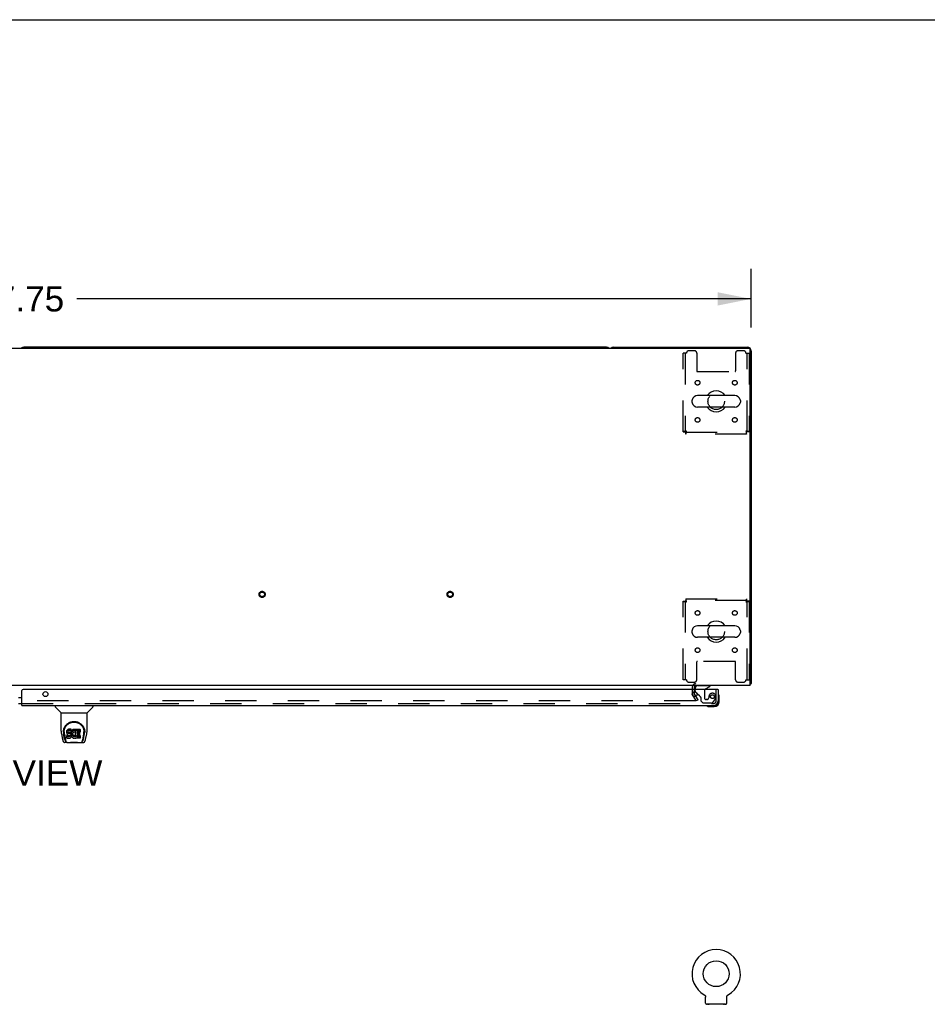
# Model space of a CAD drawing. Header units: inches. Extents: x 0 to 303, y 0 to 196.
# Tile 93 of 100: x 103 to 152, y 144 to 196. Entities that reach past the tile are written whole.
import ezdxf

# ---------------------------------------------------------------- set-up
doc = ezdxf.new("R2010")
doc.units = ezdxf.units.IN
doc.header["$LTSCALE"] = 16.67597
doc.header["$MEASUREMENT"] = 0
doc.linetypes.add('HIDDEN', pattern=[0.2, 0.1, -0.1])
doc.layers.get('0').update_dxf_attribs({"linetype": 'CONTINUOUS'})
for name, color, linetype in [('DEFAULT_2', 8, 'HIDDEN'), ('DIMENSIONS', 7, 'CONTINUOUS'), ('MASTER_DOOR_ASSEMBLY', 7, 'CONTINUOUS'), ('SLAVE_DOOR_ASSEMBLY', 7, 'CONTINUOUS')]:
    doc.layers.add(name, color=color, linetype=linetype)
doc.styles.get("Standard").update_dxf_attribs({"font": 'arial.ttf'})
doc.dimstyles.new('DIMSTYLE_1', dxfattribs={"dimtxt": 1.337645, "dimasz": 1.783526, "dimexe": 0.09, "dimexo": 0.07, "dimgap": 0.0375, "dimtad": 0, "dimtih": 1, "dimtoh": 1, "dimzin": 4, "dimdsep": 46, "dimtxsty": 'Standard', "dimblk": '_FILLED', "dimblk1": '_FILLED', "dimblk2": '_FILLED', "dimcen": 0.09, "dimadec": 3, "dimazin": 1, "dimtfac": 1, "dimtdec": 3, "dimtofl": 0, "dimtmove": 0, "dimatfit": 3, "dimldrblk": '_FILLED', "dimfxl": 0, "dimtolj": 1, "dimtzin": 4, "dimarcsym": 0})

# ---------------------------------------------------------------- blocks, each defined once
blk = doc.blocks.new('_FILLED')
at = {"color": 0, "linetype": 'ByBlock'}
blk.add_solid([(0, 0), (-1, 0.2), (-1, -0.2)], dxfattribs=at)
blk = doc.blocks.new('*D1')
at = {"layer": 'DIMENSIONS', "color": 2, "linetype": 'Continuous'}
for p, q in [((64.474, 179.819), (64.474, 182.939)), ((142.224, 179.819), (142.224, 182.939)), ((64.474, 181.334), (100.343, 181.334)), ((142.224, 181.334), (106.355, 181.334))]:
    blk.add_line(p, q, dxfattribs=at)
at = {"layer": 'DIMENSIONS', "color": 2, "linetype": 'Continuous', "xscale": 1.7835262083, "yscale": 1.7835262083, "zscale": 1.7835262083, "rotation": 180}
blk.add_blockref('_FILLED', (64.474, 181.334), dxfattribs=at)
at = {"layer": 'DIMENSIONS', "color": 2, "linetype": 'Continuous', "xscale": 1.7835262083, "yscale": 1.7835262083, "zscale": 1.7835262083}
blk.add_blockref('_FILLED', (142.224, 181.334), dxfattribs=at)
at = {"layer": 'DIMENSIONS', "color": 2, "linetype": 'Continuous', "insert": (103.349, 182.002), "char_height": 1.3376, "width": 4.6743, "attachment_point": 2, "line_spacing_factor": 0.9}
blk.add_mtext('77.75', dxfattribs=at)

msp = doc.modelspace()

# ---------------------------------------------------------------- linework, layer by layer
at = {"color": 7, "linetype": 'Continuous'}
for p, q in [((0, 196.188), (303.199, 196.188)), ((134.535, 178.759), (103.538, 178.759)), ((141.357, 176.19), (139.382, 176.19)), ((139.082, 175.928), (139.082, 175.841)), ((141.357, 175.578), (139.382, 175.578)), ((141.657, 175.928), (141.657, 175.841)), ((139.082, 163.678), (139.082, 163.591)), ((141.357, 163.94), (139.382, 163.94)), ((141.657, 163.678), (141.657, 163.591)), ((141.357, 163.328), (139.382, 163.328)), ((142.172, 160.863), (142.224, 160.863)), ((142.183, 160.831), (142.172, 160.84)), ((139.734, 144.312), (139.734, 144.312)), ((139.734, 144.312), (139.739, 144.309)), ((139.736, 144.311), (139.737, 144.31)), ((139.739, 144.309), (139.743, 144.307)), ((139.743, 144.307), (139.747, 144.304)), ((139.747, 144.304), (139.751, 144.301)), ((139.751, 144.301), (139.755, 144.298)), ((139.755, 144.298), (139.759, 144.294)), ((139.759, 144.294), (139.763, 144.291)), ((139.763, 144.291), (139.766, 144.287)), ((139.766, 144.287), (139.77, 144.284)), ((139.77, 144.284), (139.773, 144.28)), ((139.773, 144.28), (139.776, 144.276)), ((139.776, 144.276), (139.78, 144.272)), ((139.779, 144.272), (139.782, 144.268)), ((139.782, 144.268), (139.785, 144.263)), ((139.785, 144.263), (139.788, 144.259)), ((139.788, 144.259), (139.79, 144.255)), ((139.79, 144.255), (139.793, 144.25)), ((139.793, 144.25), (139.795, 144.245)), ((139.795, 144.246), (139.797, 144.241)), ((139.797, 144.241), (139.799, 144.236)), ((139.799, 144.236), (139.8, 144.231)), ((139.8, 144.231), (139.802, 144.226)), ((139.802, 144.226), (139.803, 144.222)), ((139.803, 144.222), (139.804, 144.217)), ((139.804, 144.217), (139.805, 144.212)), ((139.805, 144.212), (139.806, 144.207)), ((139.807, 143.873), (139.807, 144.187)), ((140.932, 144.191), (140.933, 144.196)), ((140.932, 144.187), (140.932, 144.191)), ((140.932, 143.873), (140.932, 144.187)), ((140.933, 144.202), (140.934, 144.207)), ((140.934, 144.212), (140.935, 144.217)), ((140.934, 144.207), (140.934, 144.212)), ((140.935, 144.217), (140.936, 144.222)), ((140.936, 144.222), (140.938, 144.226)), ((140.938, 144.226), (140.939, 144.231)), ((140.939, 144.231), (140.941, 144.236)), ((140.941, 144.236), (140.943, 144.241)), ((140.945, 144.245), (140.947, 144.25)), ((140.947, 144.25), (140.949, 144.255)), ((140.949, 144.255), (140.952, 144.259)), ((140.952, 144.259), (140.954, 144.263)), ((140.954, 144.263), (140.957, 144.268)), ((140.957, 144.268), (140.96, 144.272)), ((140.96, 144.272), (140.963, 144.276)), ((140.963, 144.276), (140.966, 144.28)), ((140.966, 144.28), (140.97, 144.284)), ((140.973, 144.287), (140.977, 144.291)), ((140.98, 144.294), (140.984, 144.298)), ((140.988, 144.301), (140.992, 144.304)), ((140.992, 144.304), (140.996, 144.307)), ((140.996, 144.307), (141.001, 144.309)), ((140.996, 144.307), (140.998, 144.308)), ((141.001, 144.309), (141.005, 144.312)), ((141.002, 144.31), (141.004, 144.311)), ((139.87, 143.804), (139.87, 143.774)), ((140.87, 143.804), (139.87, 143.804)), ((140.87, 143.804), (140.87, 143.774))]:
    msp.add_line(p, q, dxfattribs=at)
at = {"color": 3, "linetype": 'Continuous'}
for p, q in [((64.586, 178.707), (142.112, 178.707)), ((134.913, 178.759), (142.035, 178.759)), ((142.172, 160.759), (142.172, 178.647)), ((142.224, 178.57), (142.224, 160.863)), ((142.172, 160.759), (64.526, 160.759))]:
    msp.add_line(p, q, dxfattribs=at)
for points in [[(142.183, 160.831), (142.185, 160.833), (142.187, 160.835), (142.189, 160.837), (142.192, 160.839), (142.195, 160.841), (142.198, 160.842), (142.201, 160.844), (142.207, 160.847)], [(142.207, 160.847), (142.209, 160.848), (142.212, 160.85), (142.214, 160.851), (142.217, 160.853), (142.219, 160.854), (142.22, 160.856), (142.222, 160.857), (142.223, 160.859), (142.223, 160.861), (142.224, 160.862), (142.224, 160.863)]]:
    msp.add_lwpolyline(points, dxfattribs=at)
at = {"color": 7, "linetype": 'Continuous'}
for points in [[(139.806, 144.207), (139.806, 144.202), (139.807, 144.196), (139.807, 144.191), (139.807, 144.187)], [(140.932, 144.191), (140.933, 144.196), (140.933, 144.202)], [(140.943, 144.241), (140.945, 144.246), (140.947, 144.25)], [(140.969, 144.284), (140.973, 144.287), (140.977, 144.291)], [(140.977, 144.291), (140.98, 144.294), (140.984, 144.298)], [(140.984, 144.298), (140.988, 144.301), (140.992, 144.304)]]:
    msp.add_lwpolyline(points, dxfattribs=at)
msp.add_circle((140.37, 145.432), 0.688, dxfattribs=at)
for centre, radius, start, end in [((103.538, 178.57), 0.189, 90, 133.4203), ((134.535, 178.57), 0.189, 46.5797, 90), ((139.382, 175.884), 0.306, 90, 164.3697), ((140.37, 175.884), 0.562, 32.9567, 147.0433), ((141.357, 175.884), 0.306, 15.6303, 90), ((139.226, 175.928), 0.144, 164.3697, 180), ((139.226, 175.841), 0.144, 180, 195.6303), ((139.382, 175.884), 0.306, 195.6303, 270), ((140.37, 175.884), 0.562, 212.956, 327.044), ((141.357, 175.884), 0.306, 270, 344.3697), ((141.513, 175.928), 0.144, 0, 15.6303), ((141.513, 175.841), 0.144, 344.3697, 360), ((140.37, 163.634), 0.562, 32.9567, 147.0433), ((139.226, 163.678), 0.144, 164.3697, 180), ((139.226, 163.591), 0.144, 180, 195.6303), ((139.382, 163.634), 0.306, 90, 164.3697), ((139.382, 163.634), 0.306, 195.6303, 270), ((141.357, 163.634), 0.306, 15.6303, 90), ((141.357, 163.634), 0.306, 270, 344.3697), ((141.513, 163.678), 0.144, 0, 15.6303), ((141.513, 163.591), 0.144, 344.3697, 360), ((140.37, 163.634), 0.562, 212.956, 327.044), ((140.37, 145.432), 1.288, 299.5053, 240.4947), ((139.876, 143.873), 0.069, 180, 265), ((140.863, 143.873), 0.069, 275, 360)]:
    msp.add_arc(centre, radius, start, end, dxfattribs=at)
at = {"color": 3, "linetype": 'Continuous'}
for centre, radius, start, end in [((134.913, 178.57), 0.189, 90, 133.513), ((142.035, 178.57), 0.189, 0, 90), ((142.112, 178.647), 0.06, 0, 90), ((142.035, 160.948), 0.189, 316.4873, 321.7194), ((139.288, 160.674), 0.085, 90, 180)]:
    msp.add_arc(centre, radius, start, end, dxfattribs=at)
at = {"layer": 'DEFAULT_2', "color": 8, "linetype": 'HIDDEN'}
for p, q in [((138.787, 178.447), (138.62, 178.447)), ((138.62, 174.268), (138.62, 178.447)), ((138.724, 178.447), (138.724, 174.268)), ((139.213, 178.572), (138.912, 178.572)), ((139.338, 178.447), (139.338, 177.502)), ((141.401, 178.447), (141.401, 177.502)), ((141.828, 178.572), (141.526, 178.572)), ((141.953, 178.447), (142.12, 178.447)), ((142.016, 174.268), (142.016, 178.447)), ((142.12, 178.447), (142.12, 174.268)), ((139.368, 177.472), (141.371, 177.472)), ((138.62, 174.268), (138.724, 174.268)), ((138.787, 174.301), (138.75, 174.297)), ((138.754, 174.238), (141.986, 174.238)), ((138.754, 174.134), (138.754, 174.238)), ((141.986, 174.134), (138.754, 174.134)), ((138.787, 174.301), (138.773, 174.297)), ((141.953, 174.301), (141.957, 174.287)), ((141.953, 174.301), (141.957, 174.264)), ((141.986, 174.134), (141.986, 174.238)), ((142.12, 174.268), (142.016, 174.268)), ((138.62, 165.25), (138.724, 165.25)), ((138.62, 161.072), (138.62, 165.25)), ((138.724, 165.25), (138.724, 161.072)), ((138.754, 165.384), (141.986, 165.384)), ((138.754, 165.384), (138.754, 165.28)), ((141.986, 165.28), (138.754, 165.28)), ((138.787, 165.217), (138.782, 165.255)), ((138.787, 165.217), (138.782, 165.231)), ((141.953, 165.217), (141.99, 165.222)), ((141.953, 165.217), (141.967, 165.222)), ((141.986, 165.384), (141.986, 165.28)), ((142.12, 165.25), (142.016, 165.25)), ((142.016, 161.072), (142.016, 165.25)), ((142.12, 165.25), (142.12, 161.072)), ((139.338, 161.072), (139.338, 162.017)), ((141.371, 162.047), (139.368, 162.047)), ((141.401, 161.072), (141.401, 162.017)), ((138.787, 161.072), (138.62, 161.072)), ((138.912, 160.947), (139.213, 160.947)), ((141.526, 160.947), (141.828, 160.947)), ((141.953, 161.072), (142.12, 161.072)), ((139.099, 160.674), (139.099, 160.355)), ((139.203, 160.674), (139.203, 160.355)), ((139.403, 159.999), (139.207, 160.339)), ((139.267, 159.947), (67.43, 159.947)), ((139.313, 159.947), (139.117, 160.287)), ((139.403, 159.999), (139.313, 159.947)), ((139.734, 144.312), (139.734, 144.312)), ((139.742, 144.308), (139.743, 144.307)), ((141.005, 144.312), (141.005, 144.312)), ((139.967, 143.804), (139.967, 143.774)), ((140.773, 143.804), (140.773, 143.774))]:
    msp.add_line(p, q, dxfattribs=at)
for points in [[(138.75, 174.297), (138.732, 174.294), (138.714, 174.292), (138.698, 174.29), (138.683, 174.287), (138.669, 174.285), (138.656, 174.283), (138.645, 174.28), (138.636, 174.278), (138.629, 174.276), (138.624, 174.273), (138.621, 174.271), (138.62, 174.268)], [(138.773, 174.297), (138.766, 174.294), (138.759, 174.292), (138.753, 174.29), (138.747, 174.287), (138.742, 174.285), (138.737, 174.283), (138.733, 174.28), (138.73, 174.278), (138.727, 174.276), (138.725, 174.273), (138.724, 174.271), (138.724, 174.268)], [(138.754, 174.238), (138.756, 174.239), (138.758, 174.24), (138.761, 174.242), (138.763, 174.245), (138.765, 174.248), (138.768, 174.252), (138.77, 174.257), (138.773, 174.262), (138.775, 174.268), (138.777, 174.274), (138.78, 174.281), (138.782, 174.287), (138.787, 174.301)], [(138.754, 174.134), (138.756, 174.136), (138.758, 174.139), (138.761, 174.144), (138.763, 174.151), (138.765, 174.16), (138.768, 174.171), (138.77, 174.183), (138.773, 174.197), (138.775, 174.213), (138.777, 174.229), (138.78, 174.246), (138.782, 174.264), (138.787, 174.301)], [(142.12, 174.268), (142.119, 174.271), (142.116, 174.273), (142.11, 174.276), (142.103, 174.278), (142.094, 174.28), (142.083, 174.283), (142.071, 174.285), (142.057, 174.287), (142.042, 174.29), (142.025, 174.292), (142.008, 174.294), (141.99, 174.297), (141.953, 174.301)], [(142.016, 174.268), (142.015, 174.271), (142.014, 174.273), (142.012, 174.276), (142.009, 174.278), (142.006, 174.28), (142.002, 174.283), (141.997, 174.285), (141.992, 174.287), (141.986, 174.29), (141.98, 174.292), (141.974, 174.294), (141.967, 174.297), (141.953, 174.301)], [(141.957, 174.287), (141.96, 174.281), (141.962, 174.274), (141.964, 174.268), (141.967, 174.262), (141.969, 174.257), (141.972, 174.252), (141.974, 174.248), (141.976, 174.245), (141.979, 174.242), (141.981, 174.24), (141.983, 174.239), (141.986, 174.238)], [(141.957, 174.264), (141.96, 174.246), (141.962, 174.229), (141.964, 174.213), (141.967, 174.197), (141.969, 174.183), (141.972, 174.171), (141.974, 174.16), (141.976, 174.151), (141.979, 174.144), (141.981, 174.139), (141.983, 174.136), (141.986, 174.134)], [(138.62, 165.25), (138.621, 165.248), (138.624, 165.246), (138.629, 165.243), (138.636, 165.241), (138.645, 165.239), (138.656, 165.236), (138.669, 165.234), (138.683, 165.232), (138.698, 165.229), (138.714, 165.227), (138.732, 165.225), (138.75, 165.222), (138.787, 165.217)], [(138.724, 165.25), (138.724, 165.248), (138.725, 165.246), (138.727, 165.243), (138.73, 165.241), (138.733, 165.239), (138.737, 165.236), (138.742, 165.234), (138.747, 165.232), (138.753, 165.229), (138.759, 165.227), (138.766, 165.225), (138.773, 165.222), (138.787, 165.217)], [(138.782, 165.255), (138.78, 165.273), (138.777, 165.29), (138.775, 165.306), (138.773, 165.322), (138.77, 165.336), (138.768, 165.348), (138.765, 165.359), (138.763, 165.368), (138.761, 165.375), (138.758, 165.38), (138.756, 165.383), (138.754, 165.384)], [(138.782, 165.231), (138.78, 165.238), (138.777, 165.245), (138.775, 165.251), (138.773, 165.257), (138.77, 165.262), (138.768, 165.267), (138.765, 165.271), (138.763, 165.274), (138.761, 165.277), (138.758, 165.279), (138.756, 165.28), (138.754, 165.28)], [(141.986, 165.384), (141.983, 165.383), (141.981, 165.38), (141.979, 165.375), (141.976, 165.368), (141.974, 165.359), (141.972, 165.348), (141.969, 165.336), (141.967, 165.322), (141.964, 165.306), (141.962, 165.29), (141.96, 165.273), (141.957, 165.255), (141.953, 165.217)], [(141.986, 165.28), (141.983, 165.28), (141.981, 165.279), (141.979, 165.277), (141.976, 165.274), (141.974, 165.271), (141.972, 165.267), (141.969, 165.262), (141.967, 165.257), (141.964, 165.251), (141.962, 165.245), (141.96, 165.238), (141.957, 165.231), (141.953, 165.217)], [(141.967, 165.222), (141.974, 165.225), (141.98, 165.227), (141.986, 165.229), (141.992, 165.232), (141.997, 165.234), (142.002, 165.236), (142.006, 165.239), (142.009, 165.241), (142.012, 165.243), (142.014, 165.246), (142.015, 165.248), (142.016, 165.25)], [(141.99, 165.222), (142.008, 165.225), (142.025, 165.227), (142.042, 165.229), (142.057, 165.232), (142.071, 165.234), (142.083, 165.236), (142.094, 165.239), (142.103, 165.241), (142.11, 165.243), (142.116, 165.246), (142.119, 165.248), (142.12, 165.25)], [(139.287, 159.964), (139.287, 159.963), (139.287, 159.961), (139.286, 159.959), (139.285, 159.957), (139.284, 159.955), (139.283, 159.954), (139.281, 159.952), (139.28, 159.951), (139.278, 159.95), (139.276, 159.949), (139.274, 159.948), (139.272, 159.947), (139.269, 159.947), (139.267, 159.947)], [(139.285, 159.972), (139.286, 159.97), (139.287, 159.968), (139.287, 159.966), (139.287, 159.964), (139.287, 159.964)]]:
    msp.add_lwpolyline(points, dxfattribs=at)
for centre, radius in [((139.38, 176.874), 0.125), ((141.359, 176.874), 0.125), ((140.37, 175.884), 0.438), ((139.38, 174.895), 0.125), ((141.359, 174.895), 0.125), ((116.217, 165.613), 0.164), ((116.217, 165.613), 0.124), ((126.217, 165.613), 0.164), ((126.217, 165.613), 0.124), ((139.38, 164.624), 0.125), ((141.359, 164.624), 0.125), ((140.37, 163.634), 0.438), ((139.38, 162.645), 0.125), ((141.359, 162.645), 0.125)]:
    msp.add_circle(centre, radius, dxfattribs=at)
for centre, radius, start, end in [((138.912, 178.447), 0.125, 90, 180), ((139.213, 178.447), 0.125, 0, 90), ((141.526, 178.447), 0.125, 90, 180), ((141.828, 178.447), 0.125, 0, 90), ((139.368, 177.502), 0.03, 180, 270), ((141.371, 177.502), 0.03, 270, 360), ((139.368, 162.017), 0.03, 90, 180), ((141.371, 162.017), 0.03, 0, 90), ((138.912, 161.072), 0.125, 180, 270), ((139.288, 160.674), 0.189, 90, 180), ((139.213, 161.072), 0.125, 270, 360), ((141.526, 161.072), 0.125, 180, 270), ((141.828, 161.072), 0.125, 270, 360), ((139.236, 160.355), 0.137, 180, 210), ((139.236, 160.355), 0.033, 180, 210), ((139.876, 143.873), 0.069, 265, 270), ((139.995, 143.794), 0.01, 0, 90), ((140.745, 143.794), 0.01, 90, 180), ((140.863, 143.873), 0.069, 270, 275)]:
    msp.add_arc(centre, radius, start, end, dxfattribs=at)
at = {"layer": 'MASTER_DOOR_ASSEMBLY', "color": 3, "linetype": 'Continuous'}
for p, q in [((103.442, 159.701), (103.442, 160.493)), ((140.454, 160.555), (103.505, 160.555)), ((140.474, 160.555), (140.474, 159.948)), ((103.442, 159.701), (140.227, 159.701))]:
    msp.add_line(p, q, dxfattribs=at)
at = {"layer": 'MASTER_DOOR_ASSEMBLY', "color": 7, "linetype": 'Continuous'}
for p, q in [((139.245, 160.555), (139.245, 160.602)), ((139.355, 160.329), (139.274, 160.409)), ((139.794, 160.582), (140.032, 160.72)), ((140.032, 160.759), (140.032, 160.72)), ((140.454, 160.555), (140.474, 160.555)), ((103.352, 160.125), (103.442, 160.125)), ((103.352, 159.805), (103.442, 159.805)), ((140.534, 160.161), (140.531, 160.199)), ((140.534, 159.904), (140.534, 160.161)), ((105.21, 159.701), (105.21, 159.639)), ((105.519, 159.314), (105.221, 159.611)), ((105.524, 159.308), (106.902, 159.308)), ((105.524, 158.336), (105.524, 159.308)), ((106.902, 158.336), (106.902, 159.308)), ((106.908, 159.314), (107.206, 159.611)), ((107.217, 159.701), (107.217, 159.639)), ((139.976, 159.644), (140.014, 159.641)), ((140.014, 159.641), (140.271, 159.641)), ((140.227, 159.701), (140.271, 159.701)), ((105.643, 158.281), (105.643, 158.281)), ((105.65, 158.368), (105.649, 158.304)), ((105.687, 158.294), (105.687, 158.271)), ((105.829, 158.339), (105.827, 158.316)), ((105.827, 158.249), (105.827, 158.316)), ((105.829, 158.273), (105.827, 158.249)), ((105.827, 158.249), (105.828, 158.225)), ((105.828, 158.225), (105.832, 158.202)), ((105.834, 158.363), (105.829, 158.339)), ((105.829, 158.273), (105.829, 158.339)), ((105.834, 158.296), (105.829, 158.273)), ((105.832, 158.202), (105.84, 158.179)), ((105.844, 158.385), (105.834, 158.363)), ((105.834, 158.296), (105.834, 158.363)), ((105.844, 158.318), (105.834, 158.296)), ((105.857, 158.405), (105.844, 158.385)), ((105.844, 158.318), (105.844, 158.385)), ((105.857, 158.338), (105.844, 158.318)), ((105.866, 158.413), (105.857, 158.405)), ((105.857, 158.338), (105.857, 158.405)), ((105.866, 158.346), (105.857, 158.338)), ((105.875, 158.419), (105.866, 158.413)), ((105.866, 158.346), (105.866, 158.413)), ((105.875, 158.353), (105.866, 158.346)), ((105.897, 158.429), (105.875, 158.419)), ((105.875, 158.353), (105.875, 158.419)), ((105.897, 158.362), (105.875, 158.353)), ((105.92, 158.437), (105.897, 158.429)), ((105.897, 158.362), (105.897, 158.429)), ((105.92, 158.37), (105.897, 158.362)), ((105.898, 158.237), (105.899, 158.252)), ((105.899, 158.23), (105.898, 158.237)), ((105.899, 158.252), (105.901, 158.267)), ((105.899, 158.23), (105.899, 158.252)), ((105.901, 158.223), (105.899, 158.23)), ((105.901, 158.267), (105.904, 158.274)), ((105.901, 158.223), (105.901, 158.267)), ((105.906, 158.217), (105.901, 158.223)), ((105.904, 158.274), (105.91, 158.279)), ((105.906, 158.217), (105.906, 158.275)), ((105.912, 158.212), (105.906, 158.217)), ((105.91, 158.279), (105.924, 158.283)), ((105.926, 158.275), (105.912, 158.279)), ((105.912, 158.279), (105.912, 158.279)), ((105.912, 158.212), (105.912, 158.279)), ((105.926, 158.208), (105.912, 158.212)), ((106.06, 158.437), (105.92, 158.437)), ((105.92, 158.37), (105.92, 158.437)), ((106.06, 158.37), (105.92, 158.37)), ((105.924, 158.283), (105.939, 158.284)), ((105.951, 158.276), (105.926, 158.275)), ((105.926, 158.208), (105.926, 158.275)), ((105.951, 158.209), (105.926, 158.208)), ((105.939, 158.284), (106.052, 158.284)), ((105.974, 158.274), (105.951, 158.276)), ((105.951, 158.209), (105.951, 158.276)), ((105.974, 158.208), (105.951, 158.209)), ((105.998, 158.269), (105.974, 158.274)), ((105.974, 158.208), (105.974, 158.274)), ((105.998, 158.203), (105.974, 158.208)), ((106.009, 158.264), (105.998, 158.269)), ((105.998, 158.203), (105.998, 158.269)), ((106.009, 158.198), (105.998, 158.203)), ((106.019, 158.258), (106.009, 158.264)), ((106.009, 158.198), (106.009, 158.264)), ((106.036, 158.241), (106.019, 158.258)), ((106.019, 158.191), (106.019, 158.258)), ((106.049, 158.221), (106.036, 158.241)), ((106.036, 158.174), (106.036, 158.241)), ((106.058, 158.199), (106.049, 158.221)), ((106.049, 158.154), (106.049, 158.221)), ((106.052, 158.284), (106.058, 158.285)), ((106.058, 158.285), (106.06, 158.29)), ((106.062, 158.394), (106.06, 158.437)), ((106.06, 158.37), (106.06, 158.437)), ((106.062, 158.327), (106.06, 158.37)), ((106.06, 158.29), (106.061, 158.303)), ((106.064, 158.273), (106.06, 158.228)), ((106.06, 158.161), (106.06, 158.228)), ((106.064, 158.206), (106.06, 158.161)), ((106.061, 158.303), (106.062, 158.327)), ((106.062, 158.327), (106.062, 158.394)), ((106.068, 158.294), (106.064, 158.273)), ((106.064, 158.206), (106.064, 158.273)), ((106.068, 158.228), (106.064, 158.206)), ((106.074, 158.316), (106.068, 158.294)), ((106.068, 158.228), (106.068, 158.294)), ((106.074, 158.249), (106.068, 158.228)), ((106.083, 158.336), (106.074, 158.316)), ((106.074, 158.249), (106.074, 158.316)), ((106.083, 158.27), (106.074, 158.249)), ((106.094, 158.356), (106.083, 158.336)), ((106.083, 158.27), (106.083, 158.336)), ((106.094, 158.289), (106.083, 158.27)), ((106.107, 158.374), (106.094, 158.356)), ((106.094, 158.289), (106.094, 158.356)), ((106.107, 158.307), (106.094, 158.289)), ((106.121, 158.391), (106.107, 158.374)), ((106.107, 158.307), (106.107, 158.374)), ((106.121, 158.324), (106.107, 158.307)), ((106.138, 158.406), (106.121, 158.391)), ((106.121, 158.324), (106.121, 158.391)), ((106.138, 158.339), (106.121, 158.324)), ((106.133, 158.204), (106.13, 158.177)), ((106.137, 158.216), (106.133, 158.204)), ((106.142, 158.228), (106.137, 158.216)), ((106.156, 158.419), (106.138, 158.406)), ((106.138, 158.339), (106.138, 158.406)), ((106.156, 158.352), (106.138, 158.339)), ((106.157, 158.251), (106.142, 158.228)), ((106.176, 158.428), (106.156, 158.419)), ((106.156, 158.352), (106.156, 158.419)), ((106.176, 158.361), (106.156, 158.352)), ((106.165, 158.262), (106.157, 158.251)), ((106.176, 158.269), (106.165, 158.262)), ((106.198, 158.433), (106.176, 158.428)), ((106.176, 158.361), (106.176, 158.428)), ((106.198, 158.366), (106.176, 158.361)), ((106.201, 158.28), (106.176, 158.269)), ((106.22, 158.435), (106.198, 158.433)), ((106.198, 158.366), (106.198, 158.433)), ((106.22, 158.368), (106.198, 158.366)), ((106.213, 158.283), (106.201, 158.28)), ((106.227, 158.283), (106.213, 158.283)), ((106.22, 158.435), (106.243, 158.435)), ((106.22, 158.368), (106.22, 158.435)), ((106.243, 158.368), (106.22, 158.368)), ((106.24, 158.28), (106.227, 158.283)), ((106.252, 158.275), (106.24, 158.28)), ((106.254, 158.433), (106.243, 158.435)), ((106.243, 158.368), (106.243, 158.435)), ((106.254, 158.366), (106.243, 158.368)), ((106.264, 158.43), (106.254, 158.433)), ((106.254, 158.366), (106.254, 158.433)), ((106.264, 158.363), (106.254, 158.366)), ((106.284, 158.346), (106.258, 158.277)), ((106.283, 158.418), (106.264, 158.43)), ((106.264, 158.363), (106.264, 158.43)), ((106.283, 158.351), (106.264, 158.363)), ((106.283, 158.418), (106.283, 158.351)), ((106.285, 158.414), (106.285, 158.351)), ((106.293, 158.434), (106.53, 158.434)), ((106.293, 158.042), (106.293, 158.434)), ((106.293, 158.368), (106.53, 158.368)), ((106.363, 158.28), (106.363, 158.212)), ((106.53, 158.284), (106.368, 158.284)), ((106.368, 158.275), (106.499, 158.275)), ((106.368, 158.208), (106.499, 158.208)), ((106.504, 158.27), (106.504, 158.13)), ((106.535, 158.43), (106.535, 158.289)), ((106.777, 158.368), (106.778, 158.304)), ((106.784, 158.281), (106.784, 158.281)), ((105.54, 158.193), (105.605, 157.888)), ((105.712, 157.915), (105.659, 158.186)), ((105.696, 158.173), (105.753, 157.88)), ((105.849, 157.733), (105.729, 157.733)), ((105.729, 157.733), (105.729, 157.733)), ((105.771, 157.812), (105.763, 157.812)), ((105.769, 157.816), (105.772, 157.806)), ((105.773, 157.805), (105.772, 157.806)), ((105.815, 157.733), (105.814, 157.733)), ((105.83, 157.963), (105.83, 158.105)), ((105.894, 158.11), (105.834, 158.109)), ((105.834, 158.042), (105.834, 158.109)), ((105.894, 158.043), (105.834, 158.042)), ((105.835, 157.958), (105.979, 157.958)), ((105.84, 158.179), (105.853, 158.159)), ((105.849, 157.733), (105.956, 157.733)), ((105.853, 158.159), (105.87, 158.142)), ((105.87, 158.142), (105.889, 158.129)), ((105.889, 158.129), (105.901, 158.124)), ((105.954, 158.11), (105.894, 158.11)), ((105.894, 158.043), (105.894, 158.11)), ((105.954, 158.043), (105.894, 158.043)), ((105.901, 158.124), (105.912, 158.122)), ((105.912, 158.122), (105.96, 158.122)), ((105.97, 158.111), (105.954, 158.11)), ((105.954, 158.043), (105.954, 158.11)), ((105.97, 158.044), (105.954, 158.043)), ((105.975, 157.713), (105.955, 157.734)), ((105.96, 158.122), (105.967, 158.121)), ((105.967, 158.121), (105.974, 158.119)), ((105.976, 158.115), (105.97, 158.111)), ((105.97, 158.044), (105.97, 158.111)), ((105.976, 158.048), (105.97, 158.044)), ((105.974, 158.119), (105.98, 158.114)), ((106.452, 157.713), (105.975, 157.713)), ((105.978, 158.116), (105.976, 158.115)), ((105.976, 158.048), (105.976, 158.115)), ((105.982, 158.053), (105.976, 158.048)), ((105.979, 157.958), (105.991, 157.96)), ((105.98, 158.114), (105.985, 158.108)), ((105.982, 158.053), (105.982, 158.113)), ((105.991, 158.065), (105.982, 158.053)), ((105.985, 158.108), (105.992, 158.095)), ((105.991, 158.065), (105.991, 158.097)), ((105.993, 158.072), (105.991, 158.065)), ((105.991, 157.96), (106.002, 157.964)), ((105.992, 158.095), (105.994, 158.08)), ((105.993, 158.072), (105.993, 158.084)), ((105.994, 158.08), (105.993, 158.072)), ((106.002, 157.964), (106.022, 157.978)), ((106.019, 158.191), (106.009, 158.198)), ((106.036, 158.174), (106.019, 158.191)), ((106.022, 157.978), (106.039, 157.995)), ((106.049, 158.154), (106.036, 158.174)), ((106.039, 157.995), (106.045, 158.005)), ((106.045, 158.005), (106.051, 158.015)), ((106.058, 158.132), (106.049, 158.154)), ((106.051, 158.015), (106.059, 158.038)), ((106.06, 158.195), (106.058, 158.199)), ((106.058, 158.132), (106.058, 158.199)), ((106.065, 158.109), (106.058, 158.132)), ((106.059, 158.038), (106.066, 158.061)), ((106.06, 158.161), (106.06, 158.139)), ((106.06, 158.139), (106.064, 158.117)), ((106.064, 158.117), (106.068, 158.095)), ((106.067, 158.085), (106.065, 158.109)), ((106.066, 158.061), (106.067, 158.085)), ((106.067, 158.085), (106.067, 158.099)), ((106.068, 158.095), (106.075, 158.074)), ((106.075, 158.074), (106.096, 158.035)), ((106.096, 158.035), (106.109, 158.016)), ((106.109, 158.016), (106.124, 158)), ((106.124, 158), (106.14, 157.985)), ((106.13, 158.177), (106.129, 158.15)), ((106.129, 158.15), (106.13, 158.137)), ((106.13, 158.137), (106.13, 158.177)), ((106.13, 158.137), (106.133, 158.124)), ((106.132, 158.196), (106.133, 158.191)), ((106.133, 158.191), (106.144, 158.166)), ((106.133, 158.124), (106.133, 158.191)), ((106.133, 158.124), (106.144, 158.099)), ((106.14, 157.985), (106.158, 157.971)), ((106.144, 158.166), (106.157, 158.143)), ((106.144, 158.099), (106.144, 158.166)), ((106.144, 158.099), (106.157, 158.076)), ((106.157, 158.143), (106.166, 158.133)), ((106.157, 158.076), (106.157, 158.143)), ((106.157, 158.076), (106.166, 158.066)), ((106.158, 157.971), (106.168, 157.966)), ((106.166, 158.133), (106.176, 158.124)), ((106.166, 158.066), (106.166, 158.133)), ((106.166, 158.066), (106.176, 158.057)), ((106.168, 157.966), (106.178, 157.962)), ((106.176, 158.124), (106.187, 158.117)), ((106.176, 158.057), (106.176, 158.124)), ((106.176, 158.057), (106.187, 158.05)), ((106.178, 157.962), (106.2, 157.957)), ((106.187, 158.117), (106.199, 158.112)), ((106.187, 158.05), (106.187, 158.117)), ((106.187, 158.05), (106.199, 158.045)), ((106.199, 158.112), (106.212, 158.109)), ((106.199, 158.045), (106.199, 158.112)), ((106.199, 158.045), (106.212, 158.043)), ((106.2, 157.957), (106.222, 157.954)), ((106.212, 158.109), (106.226, 158.109)), ((106.212, 158.043), (106.212, 158.109)), ((106.212, 158.043), (106.226, 158.042)), ((106.222, 157.954), (106.244, 157.957)), ((106.226, 158.109), (106.239, 158.111)), ((106.226, 158.042), (106.226, 158.109)), ((106.226, 158.042), (106.239, 158.044)), ((106.239, 158.111), (106.252, 158.115)), ((106.239, 158.044), (106.239, 158.111)), ((106.239, 158.044), (106.252, 158.048)), ((106.244, 157.957), (106.265, 157.964)), ((106.252, 158.115), (106.264, 158.12)), ((106.252, 158.048), (106.252, 158.115)), ((106.252, 158.048), (106.264, 158.054)), ((106.264, 158.12), (106.275, 158.128)), ((106.264, 158.054), (106.264, 158.12)), ((106.264, 158.054), (106.275, 158.061)), ((106.265, 157.964), (106.284, 157.976)), ((106.275, 158.128), (106.275, 158.061)), ((106.281, 158.127), (106.293, 158.109)), ((106.281, 158.06), (106.293, 158.042)), ((106.284, 157.976), (106.285, 157.976)), ((106.295, 157.976), (106.285, 157.976)), ((106.295, 157.963), (106.295, 157.976)), ((106.531, 157.958), (106.3, 157.958)), ((106.365, 158.121), (106.365, 158.044)), ((106.499, 158.126), (106.369, 158.126)), ((106.369, 158.106), (106.531, 158.106)), ((106.369, 158.039), (106.531, 158.039)), ((106.452, 157.713), (106.472, 157.734)), ((106.471, 157.733), (106.698, 157.733)), ((106.535, 158.102), (106.535, 157.963)), ((106.613, 157.733), (106.612, 157.733)), ((106.654, 157.806), (106.658, 157.816)), ((106.654, 157.805), (106.654, 157.806)), ((106.664, 157.812), (106.656, 157.812)), ((106.674, 157.88), (106.731, 158.17)), ((106.715, 157.915), (106.768, 158.186)), ((106.731, 158.17), (106.731, 158.174)), ((106.822, 157.888), (106.887, 158.193))]:
    msp.add_line(p, q, dxfattribs=at)
at = {"layer": 'MASTER_DOOR_ASSEMBLY', "color": 8, "linetype": 'HIDDEN'}
for p, q in [((139.245, 160.48), (139.245, 160.555)), ((139.493, 160.19), (139.355, 160.329)), ((139.402, 160.759), (140.032, 160.759)), ((139.744, 160.496), (139.744, 160.116)), ((140.37, 159.948), (140.37, 160.555)), ((103.442, 159.805), (140.227, 159.805)), ((139.552, 160.131), (139.552, 159.952)), ((139.552, 159.952), (139.678, 159.826)), ((140.129, 159.826), (139.678, 159.826)), ((139.875, 160.018), (139.842, 160.018)), ((139.973, 160.116), (139.973, 160.105)), ((140.194, 159.86), (140.295, 160.004))]:
    msp.add_line(p, q, dxfattribs=at)
at = {"layer": 'MASTER_DOOR_ASSEMBLY', "color": 7, "linetype": 'Continuous'}
for points in [[(105.643, 158.294), (105.645, 158.335), (105.652, 158.385), (105.663, 158.432), (105.677, 158.476), (105.694, 158.518), (105.714, 158.557), (105.736, 158.594), (105.761, 158.629), (105.788, 158.662), (105.818, 158.692), (105.85, 158.721), (105.883, 158.746), (105.919, 158.77), (105.957, 158.791), (105.996, 158.809), (106.038, 158.824), (106.08, 158.836), (106.124, 158.845), (106.169, 158.85), (106.214, 158.852), (106.259, 158.85), (106.304, 158.844), (106.347, 158.836), (106.39, 158.824), (106.431, 158.808), (106.471, 158.79), (106.509, 158.769), (106.544, 158.746), (106.578, 158.72), (106.61, 158.692), (106.639, 158.661), (106.666, 158.629), (106.691, 158.594), (106.713, 158.557), (106.733, 158.517), (106.75, 158.475), (106.764, 158.431), (106.775, 158.384), (106.782, 158.334), (106.784, 158.294)], [(105.687, 158.294), (105.687, 158.314), (105.688, 158.338), (105.691, 158.362), (105.695, 158.386), (105.699, 158.41), (105.705, 158.433), (105.712, 158.456), (105.72, 158.478), (105.728, 158.499), (105.738, 158.52), (105.748, 158.541), (105.759, 158.56), (105.77, 158.579), (105.782, 158.597), (105.795, 158.614), (105.808, 158.631), (105.822, 158.647), (105.836, 158.662), (105.85, 158.676), (105.865, 158.689), (105.88, 158.702), (105.895, 158.714), (105.911, 158.725), (105.926, 158.736), (105.942, 158.746), (105.958, 158.755), (105.974, 158.763), (105.99, 158.771), (106.006, 158.778), (106.022, 158.785), (106.037, 158.791), (106.053, 158.796), (106.069, 158.801), (106.085, 158.805), (106.101, 158.809), (106.117, 158.812), (106.133, 158.815), (106.149, 158.817), (106.165, 158.819), (106.181, 158.82), (106.197, 158.821), (106.213, 158.821), (106.229, 158.821), (106.245, 158.82), (106.261, 158.819), (106.276, 158.817), (106.292, 158.815), (106.308, 158.812), (106.324, 158.809), (106.34, 158.805), (106.356, 158.801), (106.372, 158.796), (106.388, 158.791), (106.404, 158.785), (106.42, 158.779), (106.436, 158.771), (106.452, 158.764), (106.468, 158.755), (106.484, 158.746), (106.5, 158.736), (106.515, 158.726), (106.531, 158.715), (106.546, 158.703), (106.561, 158.69), (106.576, 158.677), (106.59, 158.662), (106.604, 158.647), (106.618, 158.632), (106.631, 158.615), (106.644, 158.598), (106.656, 158.579), (106.668, 158.561), (106.679, 158.541), (106.689, 158.521), (106.699, 158.5), (106.707, 158.478), (106.715, 158.456), (106.722, 158.433), (106.727, 158.41), (106.732, 158.387), (106.736, 158.363), (106.738, 158.339), (106.74, 158.314), (106.74, 158.294)], [(105.524, 158.336), (105.525, 158.303), (105.528, 158.263), (105.534, 158.224), (105.54, 158.193)], [(105.643, 158.281), (105.643, 158.286), (105.643, 158.294)], [(105.687, 158.271), (105.687, 158.255), (105.688, 158.226), (105.692, 158.198), (105.696, 158.173)], [(106.731, 158.174), (106.732, 158.177), (106.732, 158.18), (106.733, 158.183), (106.733, 158.186), (106.734, 158.189), (106.734, 158.192), (106.735, 158.196), (106.735, 158.199), (106.736, 158.203), (106.736, 158.206), (106.737, 158.21), (106.737, 158.214), (106.738, 158.218), (106.738, 158.222), (106.739, 158.226), (106.739, 158.231), (106.739, 158.235), (106.739, 158.239), (106.74, 158.244), (106.74, 158.249), (106.74, 158.254), (106.74, 158.258), (106.74, 158.263), (106.74, 158.269), (106.74, 158.294)], [(106.784, 158.294), (106.784, 158.287), (106.784, 158.281)], [(106.887, 158.193), (106.893, 158.223), (106.898, 158.263), (106.902, 158.303), (106.902, 158.337)], [(105.605, 157.888), (105.608, 157.875), (105.612, 157.856), (105.617, 157.839), (105.623, 157.824), (105.628, 157.811), (105.634, 157.798), (105.641, 157.787), (105.648, 157.776), (105.656, 157.767), (105.665, 157.758), (105.675, 157.75), (105.687, 157.743), (105.699, 157.738), (105.712, 157.735), (105.725, 157.733), (105.729, 157.733)], [(105.753, 157.88), (105.755, 157.869), (105.758, 157.855), (105.762, 157.841), (105.765, 157.828), (105.769, 157.816)], [(105.773, 157.805), (105.778, 157.793), (105.784, 157.781), (105.791, 157.77), (105.797, 157.761), (105.805, 157.753), (105.813, 157.746), (105.822, 157.74), (105.831, 157.736), (105.841, 157.734), (105.849, 157.733)], [(105.834, 158.109), (105.834, 158.109), (105.833, 158.109), (105.833, 158.109), (105.833, 158.109), (105.832, 158.109), (105.832, 158.108), (105.831, 158.108), (105.831, 158.108), (105.831, 158.107), (105.83, 158.107), (105.83, 158.106), (105.83, 158.106), (105.83, 158.105), (105.83, 158.105)], [(105.834, 158.042), (105.834, 158.042), (105.833, 158.042), (105.833, 158.042), (105.833, 158.042), (105.832, 158.042), (105.832, 158.042), (105.831, 158.041), (105.831, 158.041), (105.831, 158.041), (105.83, 158.04), (105.83, 158.04), (105.83, 158.039), (105.83, 158.039), (105.83, 158.038)], [(105.93, 157.733), (105.951, 157.734), (105.973, 157.735), (105.996, 157.737), (106.021, 157.74), (106.046, 157.743), (106.073, 157.746), (106.101, 157.748), (106.129, 157.751), (106.158, 157.752), (106.187, 157.754), (106.216, 157.754), (106.245, 157.753), (106.274, 157.752), (106.303, 157.75), (106.331, 157.748), (106.358, 157.745), (106.384, 157.742), (106.409, 157.74), (106.433, 157.737), (106.456, 157.735), (106.477, 157.734), (106.497, 157.733)], [(105.93, 157.733), (105.952, 157.734), (105.979, 157.735), (106.006, 157.738), (106.063, 157.743)], [(106.063, 157.743), (106.092, 157.746), (106.122, 157.749), (106.152, 157.75), (106.183, 157.752), (106.213, 157.752), (106.243, 157.752), (106.274, 157.75), (106.304, 157.749), (106.334, 157.746), (106.363, 157.743), (106.42, 157.738)], [(106.42, 157.738), (106.448, 157.735), (106.475, 157.734), (106.497, 157.733)], [(106.578, 157.733), (106.585, 157.734), (106.595, 157.736), (106.605, 157.74), (106.614, 157.746), (106.622, 157.752), (106.63, 157.761), (106.636, 157.77), (106.643, 157.78), (106.649, 157.793), (106.654, 157.805)], [(106.658, 157.816), (106.662, 157.828), (106.665, 157.841), (106.668, 157.855), (106.672, 157.869), (106.674, 157.88)], [(106.698, 157.733), (106.701, 157.733), (106.714, 157.734), (106.727, 157.738), (106.74, 157.743), (106.751, 157.749), (106.761, 157.757), (106.771, 157.766), (106.779, 157.776), (106.786, 157.786), (106.793, 157.798), (106.799, 157.81), (106.804, 157.824), (106.809, 157.839), (106.815, 157.856), (106.819, 157.874), (106.822, 157.888)]]:
    msp.add_lwpolyline(points, dxfattribs=at)
at = {"layer": 'MASTER_DOOR_ASSEMBLY', "color": 3, "linetype": 'Continuous'}
for centre in [(104.692, 160.305), (139.224, 160.305)]:
    msp.add_circle(centre, 0.133, dxfattribs=at)
at = {"layer": 'MASTER_DOOR_ASSEMBLY', "color": 8, "linetype": 'HIDDEN'}
msp.add_circle((140.17, 160.168), 0.101, dxfattribs=at)
at = {"layer": 'MASTER_DOOR_ASSEMBLY', "color": 3, "linetype": 'Continuous'}
for centre, radius, start, end in [((103.505, 160.493), 0.0625, 90, 180), ((140.227, 159.948), 0.246, 270, 360)]:
    msp.add_arc(centre, radius, start, end, dxfattribs=at)
at = {"layer": 'MASTER_DOOR_ASSEMBLY', "color": 7, "linetype": 'Continuous'}
for centre, radius, start, end in [((139.402, 160.602), 0.157, 90, 180), ((139.345, 160.48), 0.1, 206.9922, 225), ((139.844, 160.496), 0.1, 120.092, 143.4532), ((140.489, 160.281), 0.015, 96.3796, 180), ((140.485, 160.281), 0.015, 30.8899, 83.6204), ((140.271, 159.904), 0.263, 270, 360), ((140.271, 159.904), 0.203, 270, 360), ((140.284, 160.161), 0.25, 0, 30.8899), ((105.249, 159.639), 0.0394, 180, 225), ((105.533, 159.327), 0.0197, 225, 262.5), ((106.894, 159.327), 0.0197, 277.5, 315), ((107.178, 159.639), 0.0394, 315, 360), ((139.894, 159.686), 0.015, 90, 173.6204), ((139.894, 159.69), 0.015, 186.3796, 239.1101), ((140.014, 159.891), 0.25, 239.1101, 270)]:
    msp.add_arc(centre, radius, start, end, dxfattribs=at)
at = {"layer": 'MASTER_DOOR_ASSEMBLY', "color": 8, "linetype": 'HIDDEN'}
for centre, radius, start, end in [((139.345, 160.48), 0.1, 180, 206.9922), ((139.844, 160.496), 0.1, 143.4532, 180), ((140.17, 160.168), 0.187, 343.1561, 162.1518), ((139.564, 160.261), 0.1, 225, 248.3904), ((139.513, 160.131), 0.039, 0, 68.3904), ((139.842, 160.116), 0.098, 180, 270), ((139.875, 160.116), 0.098, 270, 360), ((140.366, 160.105), 0.393, 162.0702, 178.3401), ((140.129, 159.905), 0.079, 270, 324.9), ((140.227, 159.948), 0.142, 270, 360), ((139.98, 160.226), 0.386, 324.9, 343.1561)]:
    msp.add_arc(centre, radius, start, end, dxfattribs=at)
at = {"layer": 'MASTER_DOOR_ASSEMBLY', "color": 7, "linetype": 'Continuous'}
for centre, major_axis, ratio, start_param, end_param in [((106.213, 158.294), (0, 0.565), 0.999848, 1.137008, 1.76365), ((106.254, 158.279), (0, 0.00448), 1, -3.557718, -1.937287), ((106.28, 158.414), (0.00448, 0), 1, 0.003891, 0.905353), ((106.28, 158.347), (0.00448, 0), 1, 0.003842, 0.905353), ((106.28, 158.347), (0, 0.00448), 1, -1.937287, -1.566955), ((106.368, 158.28), (0, 0.00448), 1, 0, 1.570796), ((106.368, 158.212), (0, 0.00448), 1, 1.570796, 3.141593), ((106.368, 158.279), (0.00448, 0), 1, -2.747639, -2.073069), ((106.368, 158.279), (0, 0.00448), 1, -3.643865, -3.141593), ((106.499, 158.27), (0, 0.00448), 1, -1.570796, 0), ((106.499, 158.203), (0, 0.00448), 1, -1.570796, 0), ((106.53, 158.43), (0, 0.00448), 1, -1.570796, 0), ((106.53, 158.363), (0, 0.00448), 1, -1.570796, 0), ((106.53, 158.289), (0, 0.00448), 1, -3.141593, -1.570796), ((106.213, 158.294), (0, 0.565), 0.999848, 4.519536, 5.145564), ((105.77, 158.166), (0.007, 0.354), 0.213027, -3.923008, -3.13761), ((105.835, 157.963), (0, 0.00483), 1, 1.570796, 3.141593), ((106.278, 158.124), (0, 0.00448), 1, 0, 0.651783), ((106.278, 158.057), (0, 0.00448), 1, 0, 0.651783), ((106.278, 158.124), (0.00448, 0), 1, 0.594971, 1.570796), ((106.278, 158.057), (0.00448, 0), 1, 0.594971, 1.570796), ((106.3, 157.963), (0, 0.00448), 1, 1.570796, 3.141593), ((106.369, 158.121), (0, 0.00448), 1, 0, 1.570796), ((106.369, 158.111), (0, 0.00448), 1, 1.570796, 3.141593), ((106.369, 158.044), (0, 0.00448), 1, 1.570796, 3.141593), ((106.499, 158.13), (0, 0.00448), 1, -3.141593, -1.570796), ((106.531, 158.102), (0, 0.00448), 1, -1.570796, 0), ((106.531, 158.035), (0, 0.00448), 1, -1.570796, 0), ((106.531, 157.963), (0, 0.00448), 1, -3.141593, -1.570796), ((106.657, 158.166), (-0.007, 0.354), 0.213027, -3.145575, -2.360177)]:
    msp.add_ellipse(centre, major_axis=major_axis, ratio=ratio, start_param=start_param, end_param=end_param, dxfattribs=at)
at = {"layer": 'SLAVE_DOOR_ASSEMBLY', "color": 7, "linetype": 'Continuous'}
for p, q in [((103.255, 160.125), (103.442, 160.125)), ((103.255, 159.805), (103.442, 159.805))]:
    msp.add_line(p, q, dxfattribs=at)

# ---------------------------------------------------------------- texts
at = {"layer": 'DIMENSIONS', "color": 2, "linetype": 'Continuous', "insert": (103.15, 156.782), "char_height": 1.3376, "width": 9.11488, "attachment_point": 2, "line_spacing_factor": 0.9}
msp.add_mtext('TOP VIEW', dxfattribs=at)

# ---------------------------------------------------------------- dimensions: what is measured, and where the dimension line sits
at = {"layer": 'DIMENSIONS', "color": 2, "linetype": 'Continuous'}
dim = msp.add_linear_dim(base=(64.474, 181.334), p1=(142.224, 183.009), p2=(64.474, 183.009), angle=180, dimstyle='DIMSTYLE_1', dxfattribs=at)
dim.commit()
dim.dimension.update_dxf_attribs({"geometry": '*D1', "text_midpoint": (103.353, 181.316), "dimtype": 160})

doc.saveas('drawing.dxf')
